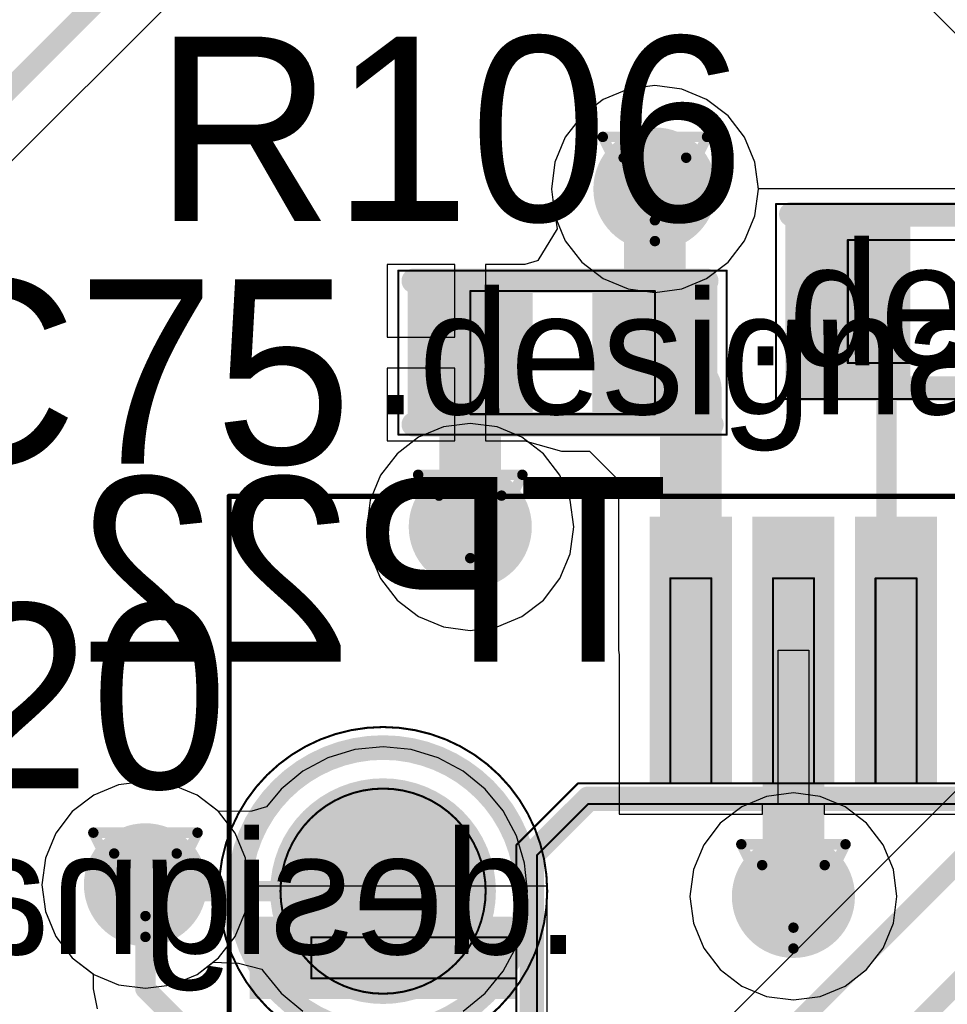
# Model space of a CAD drawing. Header units: millimetres. Extents: x 138 to 555, y 26 to 334.
# Tile 200 of 256: x 232.9 to 237.42, y 169.63 to 174.43. Entities that reach past the tile are written whole.
import ezdxf

# ---------------------------------------------------------------- set-up
doc = ezdxf.new("R2010")
doc.units = ezdxf.units.MM
for name, color, linetype in [('BottomLayer', 5, 'Continuous'), ('BottomOverlay', 54, 'Continuous'), ('BottomPaste', 16, 'Continuous'), ('BottomSolder', 6, 'Continuous'), ('DrillDrawing', 1, 'Continuous'), ('Mechanical20', 56, 'Continuous'), ('Mechanical21', 56, 'Continuous'), ('Mechanical27', 56, 'Continuous'), ('Mechanical30', 56, 'Continuous'), ('MidLayer1', 16, 'Continuous'), ('MidLayer2', 76, 'Continuous'), ('MidLayer3', 90, 'Continuous'), ('MidLayer4', 156, 'Continuous'), ('MultiLayer', 9, 'Continuous'), ('TopLayer', 1, 'Continuous'), ('TopOverlay', 2, 'Continuous'), ('TopPaste', 8, 'Continuous'), ('TopSolder', 216, 'Continuous'), ('ViaHoleLayer', 16, 'Continuous')]:
    doc.layers.add(name, color=color, linetype=linetype)

# ---------------------------------------------------------------- blocks, each defined once
blk = doc.blocks.new('ICC_LQFP48_7X7_P050_508')
at = {"layer": 'Mechanical20', "const_width": 0.0254}
for points in [[(-5, 5), (5, 5)], [(5, 5), (5, -5)]]:
    blk.add_lwpolyline(points, dxfattribs=at)
at = {"layer": 'Mechanical20', "const_width": 0.0127}
blk.add_lwpolyline([(4.9937, 5, 1), (5.0064, 5, 1)], format="xyb", close=True, dxfattribs=at)
blk.add_lwpolyline([(4.9937, 5, 1), (5.0064, 5, 1)], format="xyb", close=True, dxfattribs=at)
at = {"layer": 'Mechanical27', "const_width": 0.01}
for points in [[(2.65, 4.6), (2.85, 4.6)], [(2.65, 4.6), (2.65, 3.6)], [(2.85, 4.6), (2.85, 3.6)], [(-3.3, 3.6), (3.3, 3.6)], [(2.65, 3.6), (2.85, 3.6)], [(3.3, 3.6), (3.6, 3.3)], [(-3.25, 3.5), (3.25, 3.5)], [(3.25, 3.5), (3.5, 3.25)], [(3.6, 3.3), (3.6, -3.3)], [(3.5, 3.25), (3.5, -3.25)], [(3.6, 2.85), (4.6, 2.85)], [(3.6, 2.85), (3.6, 2.65)], [(4.6, 2.85), (4.6, 2.65)], [(3.6, 2.65), (4.6, 2.65)], [(3.6, 2.35), (4.6, 2.35)], [(3.6, 2.35), (3.6, 2.15)], [(4.6, 2.35), (4.6, 2.15)], [(3.6, 2.15), (4.6, 2.15)], [(3.6, 1.85), (4.6, 1.85)], [(3.6, 1.85), (3.6, 1.65)], [(4.6, 1.85), (4.6, 1.65)], [(3.6, 1.65), (4.6, 1.65)]]:
    blk.add_lwpolyline(points, dxfattribs=at)
at = {"layer": 'Mechanical27', "const_width": 0.005}
for points in [[(2.6475, 4.6, 1), (2.6525, 4.6, 1)], [(2.6475, 4.6, 1), (2.6525, 4.6, 1)], [(2.8475, 4.6, 1), (2.8525, 4.6, 1)], [(2.8475, 4.6, 1), (2.8525, 4.6, 1)], [(2.6475, 3.6, 1), (2.6525, 3.6, 1)], [(2.6475, 3.6, 1), (2.6525, 3.6, 1)], [(2.8475, 3.6, 1), (2.8525, 3.6, 1)], [(2.8475, 3.6, 1), (2.8525, 3.6, 1)], [(3.2975, 3.6, 1), (3.3025, 3.6, 1)], [(3.2975, 3.6, 1), (3.3025, 3.6, 1)], [(3.2475, 3.5, 1), (3.2525, 3.5, 1)], [(3.2475, 3.5, 1), (3.2525, 3.5, 1)], [(3.5975, 3.3, 1), (3.6025, 3.3, 1)], [(3.5975, 3.3, 1), (3.6025, 3.3, 1)], [(3.4975, 3.25, 1), (3.5025, 3.25, 1)], [(3.4975, 3.25, 1), (3.5025, 3.25, 1)], [(3.5975, 2.85, 1), (3.6025, 2.85, 1)], [(3.5975, 2.85, 1), (3.6025, 2.85, 1)], [(4.5975, 2.85, 1), (4.6025, 2.85, 1)], [(4.5975, 2.85, 1), (4.6025, 2.85, 1)], [(3.5975, 2.65, 1), (3.6025, 2.65, 1)], [(3.5975, 2.65, 1), (3.6025, 2.65, 1)], [(4.5975, 2.65, 1), (4.6025, 2.65, 1)], [(4.5975, 2.65, 1), (4.6025, 2.65, 1)], [(3.5975, 2.35, 1), (3.6025, 2.35, 1)], [(3.5975, 2.35, 1), (3.6025, 2.35, 1)], [(4.5975, 2.35, 1), (4.6025, 2.35, 1)], [(4.5975, 2.35, 1), (4.6025, 2.35, 1)], [(3.5975, 2.15, 1), (3.6025, 2.15, 1)], [(3.5975, 2.15, 1), (3.6025, 2.15, 1)], [(4.5975, 2.15, 1), (4.6025, 2.15, 1)], [(4.5975, 2.15, 1), (4.6025, 2.15, 1)], [(3.5975, 1.85, 1), (3.6025, 1.85, 1)], [(3.5975, 1.85, 1), (3.6025, 1.85, 1)], [(4.5975, 1.85, 1), (4.6025, 1.85, 1)], [(4.5975, 1.85, 1), (4.6025, 1.85, 1)], [(3.5975, 1.65, 1), (3.6025, 1.65, 1)], [(3.5975, 1.65, 1), (3.6025, 1.65, 1)], [(4.5975, 1.65, 1), (4.6025, 1.65, 1)], [(4.5975, 1.65, 1), (4.6025, 1.65, 1)]]:
    blk.add_lwpolyline(points, format="xyb", close=True, dxfattribs=at)
at = {"layer": 'TopLayer'}
for points in [[(2.9, 3.65), (2.9, 4.85), (2.6, 3.65), (2.6, 4.85)], [(3.65, 2.6), (4.85, 2.6), (3.65, 2.9), (4.85, 2.9)], [(3.65, 2.1), (4.85, 2.1), (3.65, 2.4), (4.85, 2.4)], [(3.65, 1.6), (4.85, 1.6), (3.65, 1.9), (4.85, 1.9)]]:
    blk.add_solid(points, dxfattribs=at)
at = {"layer": 'TopOverlay', "const_width": 0.12}
for points in [[(-2.95, 3.525), (2.85, 3.525)], [(2.85, 3.525), (3.25, 3.525)], [(3.25, 3.525), (3.525, 3.25)], [(3.525, 3.25), (3.525, -2.8)]]:
    blk.add_lwpolyline(points, dxfattribs=at)
at = {"layer": 'TopOverlay', "const_width": 0.06}
for points in [[(2.82, 3.525, 1), (2.88, 3.525, 1)], [(2.82, 3.525, 1), (2.88, 3.525, 1)], [(3.22, 3.525, 1), (3.28, 3.525, 1)], [(3.22, 3.525, 1), (3.28, 3.525, 1)], [(3.495, 3.25, 1), (3.555, 3.25, 1)], [(3.495, 3.25, 1), (3.555, 3.25, 1)]]:
    blk.add_lwpolyline(points, format="xyb", close=True, dxfattribs=at)
at = {"layer": 'TopPaste'}
for points in [[(2.9, 3.65), (2.9, 4.85), (2.6, 3.65), (2.6, 4.85)], [(3.65, 2.6), (4.85, 2.6), (3.65, 2.9), (4.85, 2.9)], [(3.65, 2.1), (4.85, 2.1), (3.65, 2.4), (4.85, 2.4)], [(3.65, 1.6), (4.85, 1.6), (3.65, 1.9), (4.85, 1.9)]]:
    blk.add_solid(points, dxfattribs=at)
at = {"layer": 'TopSolder'}
for points in [[(2.95, 3.6), (2.95, 4.9), (2.55, 3.6), (2.55, 4.9)], [(3.6, 2.55), (4.9, 2.55), (3.6, 2.95), (4.9, 2.95)], [(3.6, 2.05), (4.9, 2.05), (3.6, 2.45), (4.9, 2.45)], [(3.6, 1.55), (4.9, 1.55), (3.6, 1.95), (4.9, 1.95)]]:
    blk.add_solid(points, dxfattribs=at)
blk = doc.blocks.new('TP_SMD_1MM_B_544')
at = {"layer": 'BottomLayer', "const_width": 0.5}
blk.add_lwpolyline([(-0.25, 0, 1), (0.25, 0, 1)], format="xyb", close=True, dxfattribs=at)
at = {"layer": 'BottomOverlay'}
for points, const_width in [([(0.7, 0, 1), (-0.7, 0, 1)], 0.12), ([(-0.73, 0, 1), (-0.67, 0, 1)], 0.06), ([(0.67, 0, 1), (0.73, 0, 1)], 0.06)]:
    blk.add_lwpolyline(points, format="xyb", close=True, dxfattribs=dict(at, const_width=const_width))
at = {"layer": 'BottomPaste', "const_width": 0.5}
blk.add_lwpolyline([(-0.25, 0, 1), (0.25, 0, 1)], format="xyb", close=True, dxfattribs=at)
at = {"layer": 'BottomSolder', "const_width": 0.55}
blk.add_lwpolyline([(-0.275, 0, 1), (0.275, 0, 1)], format="xyb", close=True, dxfattribs=at)
at = {"layer": 'Mechanical21'}
for points, const_width in [([(0.8, 0, 1), (-0.8, 0, 1)], 0.01), ([(-0.8025, 0, 1), (-0.7975, 0, 1)], 0.005), ([(0.7975, 0, 1), (0.8025, 0, 1)], 0.005)]:
    blk.add_lwpolyline(points, format="xyb", close=True, dxfattribs=dict(at, const_width=const_width))
at = {"layer": 'Mechanical30'}
for points, const_width in [([(0.5, 0, 1), (-0.5, 0, 1)], 0.01), ([(-0.5025, 0, 1), (-0.4975, 0, 1)], 0.005), ([(0.4975, 0, 1), (0.5025, 0, 1)], 0.005)]:
    blk.add_lwpolyline(points, format="xyb", close=True, dxfattribs=dict(at, const_width=const_width))
blk = doc.blocks.new('R0402_696')
at = {"layer": 'Mechanical20', "const_width": 0.01}
for points in [[(-0.8, 0.475), (-0.8, -0.475)], [(0.8, 0.475), (-0.8, 0.475)], [(0.8, 0.475), (0.8, -0.475)], [(0.8, -0.475), (-0.8, -0.475)]]:
    blk.add_lwpolyline(points, dxfattribs=at)
at = {"layer": 'Mechanical20', "const_width": 0.005}
for points in [[(-0.8025, 0.475, 1), (-0.7975, 0.475, 1)], [(-0.8025, 0.475, 1), (-0.7975, 0.475, 1)], [(0.7975, 0.475, 1), (0.8025, 0.475, 1)], [(0.7975, 0.475, 1), (0.8025, 0.475, 1)], [(-0.8025, -0.475, 1), (-0.7975, -0.475, 1)], [(-0.8025, -0.475, 1), (-0.7975, -0.475, 1)], [(0.7975, -0.475, 1), (0.8025, -0.475, 1)], [(0.7975, -0.475, 1), (0.8025, -0.475, 1)]]:
    blk.add_lwpolyline(points, format="xyb", close=True, dxfattribs=at)
at = {"layer": 'Mechanical27', "const_width": 0.01}
for points in [[(-0.45, 0.3), (-0.45, -0.3)], [(0.45, 0.3), (-0.45, 0.3)], [(0.45, 0.3), (0.45, -0.3)], [(0.45, -0.3), (-0.45, -0.3)]]:
    blk.add_lwpolyline(points, dxfattribs=at)
at = {"layer": 'Mechanical27', "const_width": 0.005}
for points in [[(-0.4525, 0.3, 1), (-0.4475, 0.3, 1)], [(-0.4525, 0.3, 1), (-0.4475, 0.3, 1)], [(0.4475, 0.3, 1), (0.4525, 0.3, 1)], [(0.4475, 0.3, 1), (0.4525, 0.3, 1)], [(-0.4525, -0.3, 1), (-0.4475, -0.3, 1)], [(-0.4525, -0.3, 1), (-0.4475, -0.3, 1)], [(0.4475, -0.3, 1), (0.4525, -0.3, 1)], [(0.4475, -0.3, 1), (0.4525, -0.3, 1)]]:
    blk.add_lwpolyline(points, format="xyb", close=True, dxfattribs=at)
at = {"layer": 'TopLayer'}
for points in [[(-0.195, -0.35), (-0.195, 0.35), (-0.705, -0.35), (-0.705, 0.35)], [(0.705, -0.35), (0.705, 0.35), (0.195, -0.35), (0.195, 0.35)]]:
    blk.add_solid(points, dxfattribs=at)
at = {"layer": 'TopOverlay', "const_width": 0.12}
for points in [[(0.7, 0.425), (-0.725, 0.425)], [(0.725, -0.425), (-0.725, -0.425)]]:
    blk.add_lwpolyline(points, dxfattribs=at)
at = {"layer": 'TopOverlay', "const_width": 0.06}
for points in [[(-0.755, 0.425, 1), (-0.695, 0.425, 1)], [(0.67, 0.425, 1), (0.73, 0.425, 1)], [(-0.755, -0.425, 1), (-0.695, -0.425, 1)], [(0.695, -0.425, 1), (0.755, -0.425, 1)]]:
    blk.add_lwpolyline(points, format="xyb", close=True, dxfattribs=at)
at = {"layer": 'TopPaste'}
for points in [[(-0.195, -0.35), (-0.195, 0.35), (-0.705, -0.35), (-0.705, 0.35)], [(0.705, -0.35), (0.705, 0.35), (0.195, -0.35), (0.195, 0.35)]]:
    blk.add_solid(points, dxfattribs=at)
at = {"layer": 'TopSolder'}
for points in [[(-0.145, -0.4), (-0.145, 0.4), (-0.755, -0.4), (-0.755, 0.4)], [(0.755, -0.4), (0.755, 0.4), (0.145, -0.4), (0.145, 0.4)]]:
    blk.add_solid(points, dxfattribs=at)
blk = doc.blocks.new('C0402_860')
at = {"layer": 'Mechanical20', "const_width": 0.01}
for points in [[(-0.8, 0.4), (0.8, 0.4)], [(-0.8, -0.4), (-0.8, 0.4)], [(0.8, -0.4), (0.8, 0.4)], [(-0.8, -0.4), (0.8, -0.4)]]:
    blk.add_lwpolyline(points, dxfattribs=at)
at = {"layer": 'Mechanical20', "const_width": 0.005}
for points in [[(-0.8025, 0.4, 1), (-0.7975, 0.4, 1)], [(-0.8025, 0.4, 1), (-0.7975, 0.4, 1)], [(0.7975, 0.4, 1), (0.8025, 0.4, 1)], [(0.7975, 0.4, 1), (0.8025, 0.4, 1)], [(-0.8025, -0.4, 1), (-0.7975, -0.4, 1)], [(-0.8025, -0.4, 1), (-0.7975, -0.4, 1)], [(0.7975, -0.4, 1), (0.8025, -0.4, 1)], [(0.7975, -0.4, 1), (0.8025, -0.4, 1)]]:
    blk.add_lwpolyline(points, format="xyb", close=True, dxfattribs=at)
at = {"layer": 'Mechanical27', "const_width": 0.01}
for points in [[(-0.45, 0.3), (0.45, 0.3)], [(-0.45, -0.3), (-0.45, 0.3)], [(0.45, -0.3), (0.45, 0.3)], [(-0.45, -0.3), (0.45, -0.3)]]:
    blk.add_lwpolyline(points, dxfattribs=at)
at = {"layer": 'Mechanical27', "const_width": 0.005}
for points in [[(-0.4525, 0.3, 1), (-0.4475, 0.3, 1)], [(-0.4525, 0.3, 1), (-0.4475, 0.3, 1)], [(0.4475, 0.3, 1), (0.4525, 0.3, 1)], [(0.4475, 0.3, 1), (0.4525, 0.3, 1)], [(-0.4525, -0.3, 1), (-0.4475, -0.3, 1)], [(-0.4525, -0.3, 1), (-0.4475, -0.3, 1)], [(0.4475, -0.3, 1), (0.4525, -0.3, 1)], [(0.4475, -0.3, 1), (0.4525, -0.3, 1)]]:
    blk.add_lwpolyline(points, format="xyb", close=True, dxfattribs=at)
at = {"layer": 'TopLayer'}
for points in [[(-0.195, -0.28), (-0.195, 0.28), (-0.705, -0.28), (-0.705, 0.28)], [(0.705, -0.28), (0.705, 0.28), (0.195, -0.28), (0.195, 0.28)]]:
    blk.add_solid(points, dxfattribs=at)
at = {"layer": 'TopOverlay', "const_width": 0.12}
for points in [[(-0.725, 0.35), (0.7, 0.35)], [(-0.725, -0.35), (0.725, -0.35)]]:
    blk.add_lwpolyline(points, dxfattribs=at)
at = {"layer": 'TopOverlay', "const_width": 0.06}
for points in [[(-0.755, 0.35, 1), (-0.695, 0.35, 1)], [(0.67, 0.35, 1), (0.73, 0.35, 1)], [(-0.755, -0.35, 1), (-0.695, -0.35, 1)], [(0.695, -0.35, 1), (0.755, -0.35, 1)]]:
    blk.add_lwpolyline(points, format="xyb", close=True, dxfattribs=at)
at = {"layer": 'TopPaste'}
for points in [[(-0.195, -0.28), (-0.195, 0.28), (-0.705, -0.28), (-0.705, 0.28)], [(0.705, -0.28), (0.705, 0.28), (0.195, -0.28), (0.195, 0.28)]]:
    blk.add_solid(points, dxfattribs=at)
at = {"layer": 'TopSolder'}
for points in [[(-0.145, -0.33), (-0.145, 0.33), (-0.755, -0.33), (-0.755, 0.33)], [(0.755, -0.33), (0.755, 0.33), (0.145, -0.33), (0.145, 0.33)]]:
    blk.add_solid(points, dxfattribs=at)

msp = doc.modelspace()

# ---------------------------------------------------------------- linework, layer by layer
at = {"layer": 'BottomLayer'}
for p, q in [((232.5323, 173.4135), (235.1286, 176.0099)), ((242.259, 175.4694), (235.6331, 168.8435)), ((235.8649, 174.0923), (235.7433, 174.0419)), ((235.9954, 174.1095), (235.8649, 174.0923)), ((236.126, 174.0923), (235.9954, 174.1095)), ((236.2476, 174.0419), (236.126, 174.0923)), ((235.7433, 174.0419), (235.6388, 173.9617)), ((236.352, 173.9617), (236.2476, 174.0419)), ((235.6388, 173.9617), (235.5587, 173.8573)), ((236.4322, 173.8573), (236.352, 173.9617)), ((235.5587, 173.8573), (235.5083, 173.7357)), ((236.4826, 173.7357), (236.4322, 173.8573)), ((235.5083, 173.7357), (235.4911, 173.6051)), ((236.4997, 173.6051), (236.4826, 173.7357)), ((235.4911, 173.6051), (235.5083, 173.4746)), ((236.4826, 173.4746), (236.4997, 173.6051)), ((235.5083, 173.4746), (235.5587, 173.353)), ((236.4322, 173.353), (236.4826, 173.4746)), ((235.5587, 173.353), (235.6388, 173.2485)), ((236.352, 173.2485), (236.4322, 173.353)), ((235.6388, 173.2485), (235.7433, 173.1684)), ((236.2476, 173.1684), (236.352, 173.2485)), ((235.7433, 173.1684), (235.8649, 173.118)), ((236.126, 173.118), (236.2476, 173.1684)), ((235.8649, 173.118), (235.9954, 173.1008)), ((235.9954, 173.1008), (236.126, 173.118)), ((234.5332, 170.8723), (234.4013, 170.8322)), ((234.6705, 170.8858), (234.5332, 170.8723)), ((234.8077, 170.8723), (234.6705, 170.8858)), ((234.9396, 170.8322), (234.8077, 170.8723)), ((234.4013, 170.8322), (234.2797, 170.7672)), ((235.0612, 170.7672), (234.9396, 170.8322)), ((234.2797, 170.7672), (234.1731, 170.6798)), ((235.1678, 170.6798), (235.0612, 170.7672)), ((233.3819, 170.7005), (233.2603, 170.6501)), ((233.5124, 170.7177), (233.3819, 170.7005)), ((233.643, 170.7005), (233.5124, 170.7177)), ((233.7646, 170.6501), (233.643, 170.7005)), ((234.1731, 170.6798), (234.1027, 170.594)), ((235.2553, 170.5732), (235.1678, 170.6798)), ((233.2603, 170.6501), (233.1558, 170.57)), ((233.8606, 170.5764), (233.7646, 170.6501)), ((234.1027, 170.594), (234.0309, 170.5724)), ((233.1558, 170.57), (233.0757, 170.4655)), ((233.8725, 170.57), (233.8606, 170.5764)), ((234.0309, 170.5724), (233.8725, 170.57)), ((235.3203, 170.4516), (235.2553, 170.5732)), ((233.0757, 170.4655), (233.0253, 170.3439)), ((235.3603, 170.3196), (235.3203, 170.4516)), ((233.0253, 170.3439), (233.0081, 170.2134)), ((235.3738, 170.1824), (235.3603, 170.3196)), ((233.0081, 170.2134), (233.0253, 170.0828)), ((235.3603, 170.0452), (235.3738, 170.1824)), ((233.0253, 170.0828), (233.0757, 169.9612)), ((235.3203, 169.9132), (235.3603, 170.0452)), ((233.0757, 169.9612), (233.1558, 169.8568)), ((235.2553, 169.7916), (235.3203, 169.9132)), ((233.1558, 169.8568), (233.2603, 169.7766)), ((233.7646, 169.7766), (233.8425, 169.8364)), ((233.8425, 169.8364), (233.9658, 169.8319)), ((233.9658, 169.8319), (234.0797, 169.8027)), ((233.2603, 169.7766), (233.3819, 169.7262)), ((233.643, 169.7262), (233.7646, 169.7766)), ((234.0797, 169.8027), (234.0856, 169.7916)), ((234.0856, 169.7916), (234.1731, 169.685)), ((235.1678, 169.685), (235.2553, 169.7916)), ((233.3819, 169.7262), (233.5124, 169.709)), ((233.5124, 169.709), (233.643, 169.7262)), ((234.1731, 169.685), (234.2797, 169.5975)), ((235.0612, 169.5975), (235.1678, 169.685))]:
    msp.add_line(p, q, dxfattribs=at)
at = {"layer": 'BottomLayer', "const_width": 0.1}
for points in [[(232.352, 173.5938), (235.023, 176.2648)], [(235.8133, 168.6632), (242.4393, 175.2892)], [(236.7513, 169.0164), (242.623, 174.8882)], [(233.5124, 170.2134), (233.5434, 170.1824)], [(233.5434, 170.1824), (234.6705, 170.1824)]]:
    msp.add_lwpolyline(points, dxfattribs=at)
at = {"layer": 'BottomLayer'}
for points, const_width in [([(235.8454, 173.6051, 1), (236.1454, 173.6051, 1)], 0.3), ([(234.9455, 171.958, 1), (235.2455, 171.958, 1)], 0.3), ([(233.3624, 170.2134, 1), (233.6624, 170.2134, 1)], 0.3), ([(236.5205, 170.1568, 1), (236.8205, 170.1568, 1)], 0.3), ([(233.4874, 170.2134, 1), (233.5374, 170.2134, 1)], 0.05), ([(233.5184, 170.1824, 1), (233.5684, 170.1824, 1)], 0.05), ([(233.5184, 170.1824, 1), (233.5684, 170.1824, 1)], 0.05), ([(234.6455, 170.1824, 1), (234.6955, 170.1824, 1)], 0.05)]:
    msp.add_lwpolyline(points, format="xyb", close=True, dxfattribs=dict(at, const_width=const_width))
at = {"layer": 'DrillDrawing', "const_width": 0.0508}
for points in [[(235.7414, 173.8591), (236.2494, 173.8591)], [(235.7414, 173.8591), (235.9954, 173.3511)], [(235.9954, 173.3511), (236.2494, 173.8591)], [(235.843, 173.7575), (236.1478, 173.7575)], [(235.843, 173.7575), (235.9954, 173.4527)], [(235.9954, 173.4527), (236.1478, 173.7575)], [(234.8415, 172.212), (235.3495, 172.212)], [(234.8415, 172.212), (235.0955, 171.704)], [(235.0955, 171.704), (235.3495, 172.212)], [(234.9431, 172.1104), (235.2479, 172.1104)], [(234.9431, 172.1104), (235.0955, 171.8056)], [(235.0955, 171.8056), (235.2479, 172.1104)], [(233.2584, 170.4674), (233.7664, 170.4674)], [(233.2584, 170.4674), (233.5124, 169.9594)], [(233.5124, 169.9594), (233.7664, 170.4674)], [(233.36, 170.3658), (233.6648, 170.3658)], [(233.36, 170.3658), (233.5124, 170.061)], [(233.5124, 170.061), (233.6648, 170.3658)], [(236.4165, 170.4108), (236.9245, 170.4108)], [(236.4165, 170.4108), (236.6705, 169.9028)], [(236.6705, 169.9028), (236.9245, 170.4108)], [(236.5181, 170.3092), (236.8229, 170.3092)], [(236.5181, 170.3092), (236.6705, 170.0044)], [(236.6705, 170.0044), (236.8229, 170.3092)]]:
    msp.add_lwpolyline(points, dxfattribs=at)
at = {"layer": 'DrillDrawing', "const_width": 0.0254}
for points in [[(235.7287, 173.8591, 1), (235.7541, 173.8591, 1)], [(235.7287, 173.8591, 1), (235.7541, 173.8591, 1)], [(236.2367, 173.8591, 1), (236.2621, 173.8591, 1)], [(236.2367, 173.8591, 1), (236.2621, 173.8591, 1)], [(235.8303, 173.7575, 1), (235.8557, 173.7575, 1)], [(235.8303, 173.7575, 1), (235.8557, 173.7575, 1)], [(236.1351, 173.7575, 1), (236.1605, 173.7575, 1)], [(236.1351, 173.7575, 1), (236.1605, 173.7575, 1)], [(235.9827, 173.4527, 1), (236.0081, 173.4527, 1)], [(235.9827, 173.4527, 1), (236.0081, 173.4527, 1)], [(235.9827, 173.3511, 1), (236.0081, 173.3511, 1)], [(235.9827, 173.3511, 1), (236.0081, 173.3511, 1)], [(234.8288, 172.212, 1), (234.8542, 172.212, 1)], [(234.8288, 172.212, 1), (234.8542, 172.212, 1)], [(235.3368, 172.212, 1), (235.3622, 172.212, 1)], [(235.3368, 172.212, 1), (235.3622, 172.212, 1)], [(234.9304, 172.1104, 1), (234.9558, 172.1104, 1)], [(234.9304, 172.1104, 1), (234.9558, 172.1104, 1)], [(235.2352, 172.1104, 1), (235.2606, 172.1104, 1)], [(235.2352, 172.1104, 1), (235.2606, 172.1104, 1)], [(235.0828, 171.8056, 1), (235.1082, 171.8056, 1)], [(235.0828, 171.8056, 1), (235.1082, 171.8056, 1)], [(235.0828, 171.704, 1), (235.1082, 171.704, 1)], [(235.0828, 171.704, 1), (235.1082, 171.704, 1)], [(233.2457, 170.4674, 1), (233.2711, 170.4674, 1)], [(233.2457, 170.4674, 1), (233.2711, 170.4674, 1)], [(233.7537, 170.4674, 1), (233.7791, 170.4674, 1)], [(233.7537, 170.4674, 1), (233.7791, 170.4674, 1)], [(233.3473, 170.3658, 1), (233.3727, 170.3658, 1)], [(233.3473, 170.3658, 1), (233.3727, 170.3658, 1)], [(233.6521, 170.3658, 1), (233.6775, 170.3658, 1)], [(233.6521, 170.3658, 1), (233.6775, 170.3658, 1)], [(236.4038, 170.4108, 1), (236.4292, 170.4108, 1)], [(236.4038, 170.4108, 1), (236.4292, 170.4108, 1)], [(236.9118, 170.4108, 1), (236.9372, 170.4108, 1)], [(236.9118, 170.4108, 1), (236.9372, 170.4108, 1)], [(236.5054, 170.3092, 1), (236.5308, 170.3092, 1)], [(236.5054, 170.3092, 1), (236.5308, 170.3092, 1)], [(236.8102, 170.3092, 1), (236.8356, 170.3092, 1)], [(236.8102, 170.3092, 1), (236.8356, 170.3092, 1)], [(233.4997, 170.061, 1), (233.5251, 170.061, 1)], [(233.4997, 170.061, 1), (233.5251, 170.061, 1)], [(236.6578, 170.0044, 1), (236.6832, 170.0044, 1)], [(236.6578, 170.0044, 1), (236.6832, 170.0044, 1)], [(233.4997, 169.9594, 1), (233.5251, 169.9594, 1)], [(233.4997, 169.9594, 1), (233.5251, 169.9594, 1)], [(236.6578, 169.9028, 1), (236.6832, 169.9028, 1)], [(236.6578, 169.9028, 1), (236.6832, 169.9028, 1)]]:
    msp.add_lwpolyline(points, format="xyb", close=True, dxfattribs=at)
at = {"layer": 'MidLayer1'}
for p, q in [((222.3682, 189.4559), (240.9774, 170.8467)), ((235.8649, 174.0923), (235.7433, 174.0419)), ((235.9954, 174.1095), (235.8649, 174.0923)), ((236.126, 174.0923), (235.9954, 174.1095)), ((236.2476, 174.0419), (236.126, 174.0923)), ((235.7433, 174.0419), (235.6388, 173.9617)), ((236.352, 173.9617), (236.2476, 174.0419)), ((235.6388, 173.9617), (235.5587, 173.8573)), ((236.4322, 173.8573), (236.352, 173.9617)), ((235.5587, 173.8573), (235.5083, 173.7357)), ((236.4826, 173.7357), (236.4322, 173.8573)), ((235.5083, 173.7357), (235.4911, 173.6051)), ((236.4997, 173.6051), (236.4826, 173.7357)), ((235.4911, 173.6051), (235.5083, 173.4746)), ((236.4826, 173.4746), (236.4997, 173.6051)), ((235.5083, 173.4746), (235.5587, 173.353)), ((236.4322, 173.353), (236.4826, 173.4746)), ((235.5587, 173.353), (235.6388, 173.2485)), ((236.352, 173.2485), (236.4322, 173.353)), ((235.6388, 173.2485), (235.7433, 173.1684)), ((236.2476, 173.1684), (236.352, 173.2485)), ((235.7433, 173.1684), (235.8649, 173.118)), ((236.126, 173.118), (236.2476, 173.1684)), ((235.8649, 173.118), (235.9954, 173.1008)), ((235.9954, 173.1008), (236.126, 173.118)), ((235.0955, 172.4624), (234.9649, 172.4452)), ((235.226, 172.4452), (235.0955, 172.4624)), ((234.9649, 172.4452), (234.8433, 172.3948)), ((235.3476, 172.3948), (235.226, 172.4452)), ((234.8433, 172.3948), (234.7389, 172.3147)), ((235.4521, 172.3147), (235.3476, 172.3948)), ((234.7389, 172.3147), (234.6587, 172.2102)), ((235.5322, 172.2102), (235.4521, 172.3147)), ((234.6587, 172.2102), (234.6083, 172.0886)), ((235.5826, 172.0886), (235.5322, 172.2102)), ((234.6083, 172.0886), (234.5911, 171.958)), ((235.5998, 171.958), (235.5826, 172.0886)), ((234.5911, 171.958), (234.6083, 171.8275)), ((235.5826, 171.8275), (235.5998, 171.958)), ((234.6083, 171.8275), (234.6587, 171.7059)), ((235.5322, 171.7059), (235.5826, 171.8275)), ((234.6587, 171.7059), (234.7389, 171.6014)), ((235.4521, 171.6014), (235.5322, 171.7059)), ((234.7389, 171.6014), (234.8433, 171.5213)), ((235.3476, 171.5213), (235.4521, 171.6014)), ((234.8433, 171.5213), (234.9649, 171.4709)), ((235.226, 171.4709), (235.3476, 171.5213)), ((234.9649, 171.4709), (235.0955, 171.4537)), ((235.0955, 171.4537), (235.226, 171.4709)), ((233.3819, 170.7005), (233.2603, 170.6501)), ((233.5124, 170.7177), (233.3819, 170.7005)), ((233.643, 170.7005), (233.5124, 170.7177)), ((233.7646, 170.6501), (233.643, 170.7005)), ((233.2603, 170.6501), (233.1558, 170.57)), ((233.869, 170.57), (233.7646, 170.6501)), ((236.5399, 170.6439), (236.4183, 170.5935)), ((236.6705, 170.6611), (236.5399, 170.6439)), ((236.801, 170.6439), (236.6705, 170.6611)), ((236.9226, 170.5935), (236.801, 170.6439)), ((236.4183, 170.5935), (236.3139, 170.5134)), ((237.0271, 170.5134), (236.9226, 170.5935)), ((233.1558, 170.57), (233.0757, 170.4655)), ((233.9492, 170.4655), (233.869, 170.57)), ((236.3139, 170.5134), (236.2337, 170.4089)), ((237.1072, 170.4089), (237.0271, 170.5134)), ((233.0757, 170.4655), (233.0253, 170.3439)), ((233.9996, 170.3439), (233.9492, 170.4655)), ((236.2337, 170.4089), (236.1833, 170.2873)), ((237.1576, 170.2873), (237.1072, 170.4089)), ((233.0253, 170.3439), (233.0081, 170.2134)), ((234.0168, 170.2134), (233.9996, 170.3439)), ((236.1833, 170.2873), (236.1661, 170.1568)), ((237.1748, 170.1568), (237.1576, 170.2873)), ((233.0081, 170.2134), (233.0253, 170.0828)), ((233.9996, 170.0828), (234.0168, 170.2134)), ((236.1661, 170.1568), (236.1833, 170.0262)), ((237.1576, 170.0262), (237.1748, 170.1568)), ((233.0253, 170.0828), (233.0757, 169.9612)), ((233.9492, 169.9612), (233.9996, 170.0828)), ((236.1833, 170.0262), (236.2337, 169.9046)), ((237.1072, 169.9046), (237.1576, 170.0262)), ((233.0757, 169.9612), (233.1558, 169.8568)), ((233.869, 169.8568), (233.9492, 169.9612)), ((236.2337, 169.9046), (236.3139, 169.8002)), ((237.0271, 169.8002), (237.1072, 169.9046)), ((233.1558, 169.8568), (233.2603, 169.7766)), ((233.7646, 169.7766), (233.869, 169.8568)), ((233.2603, 169.7766), (233.3819, 169.7262)), ((233.643, 169.7262), (233.7646, 169.7766)), ((236.3139, 169.8002), (236.4183, 169.72)), ((236.9226, 169.72), (237.0271, 169.8002)), ((233.3819, 169.7262), (233.5124, 169.709)), ((233.5124, 169.709), (233.643, 169.7262)), ((236.4183, 169.72), (236.5399, 169.6696)), ((236.801, 169.6696), (236.9226, 169.72)), ((236.5399, 169.6696), (236.6705, 169.6525)), ((236.6705, 169.6525), (236.801, 169.6696))]:
    msp.add_line(p, q, dxfattribs=at)
at = {"layer": 'MidLayer1', "const_width": 0.3}
for points in [[(235.8454, 173.6051, 1), (236.1454, 173.6051, 1)], [(234.9455, 171.958, 1), (235.2455, 171.958, 1)], [(233.3624, 170.2134, 1), (233.6624, 170.2134, 1)], [(236.5205, 170.1568, 1), (236.8205, 170.1568, 1)]]:
    msp.add_lwpolyline(points, format="xyb", close=True, dxfattribs=at)
at = {"layer": 'MidLayer2'}
for p, q in [((235.8649, 174.0923), (235.7433, 174.0419)), ((235.9954, 174.1095), (235.8649, 174.0923)), ((236.126, 174.0923), (235.9954, 174.1095)), ((236.2476, 174.0419), (236.126, 174.0923)), ((235.7433, 174.0419), (235.6388, 173.9617)), ((236.352, 173.9617), (236.2476, 174.0419)), ((235.6388, 173.9617), (235.5587, 173.8573)), ((236.4322, 173.8573), (236.352, 173.9617)), ((235.5587, 173.8573), (235.5083, 173.7357)), ((236.4826, 173.7357), (236.4322, 173.8573)), ((235.5083, 173.7357), (235.4911, 173.6051)), ((236.4997, 173.6051), (236.4826, 173.7357)), ((235.4911, 173.6051), (235.5083, 173.4746)), ((236.4826, 173.4746), (236.4997, 173.6051)), ((235.5083, 173.4746), (235.5587, 173.353)), ((236.4322, 173.353), (236.4826, 173.4746)), ((235.5587, 173.353), (235.6388, 173.2485)), ((236.352, 173.2485), (236.4322, 173.353)), ((235.6388, 173.2485), (235.7433, 173.1684)), ((236.2476, 173.1684), (236.352, 173.2485)), ((235.7433, 173.1684), (235.8649, 173.118)), ((236.126, 173.118), (236.2476, 173.1684)), ((235.8649, 173.118), (235.9954, 173.1008)), ((235.9954, 173.1008), (236.126, 173.118)), ((233.3819, 170.7005), (233.2603, 170.6501)), ((233.5124, 170.7177), (233.3819, 170.7005)), ((233.643, 170.7005), (233.5124, 170.7177)), ((233.7646, 170.6501), (233.643, 170.7005)), ((233.2603, 170.6501), (233.1558, 170.57)), ((233.869, 170.57), (233.7646, 170.6501)), ((233.1558, 170.57), (233.0757, 170.4655)), ((233.9492, 170.4655), (233.869, 170.57)), ((233.0757, 170.4655), (233.0253, 170.3439)), ((233.9996, 170.3439), (233.9492, 170.4655)), ((233.0253, 170.3439), (233.0081, 170.2134)), ((234.0168, 170.2134), (233.9996, 170.3439)), ((233.0081, 170.2134), (233.0253, 170.0828)), ((233.9996, 170.0828), (234.0168, 170.2134)), ((233.0253, 170.0828), (233.0757, 169.9612)), ((233.9492, 169.9612), (233.9996, 170.0828)), ((233.0757, 169.9612), (233.1558, 169.8568)), ((233.869, 169.8568), (233.9492, 169.9612)), ((233.1558, 169.8568), (233.2603, 169.7766)), ((233.7646, 169.7766), (233.869, 169.8568)), ((233.2603, 169.7766), (233.3819, 169.7262)), ((233.643, 169.7262), (233.7646, 169.7766)), ((233.3819, 169.7262), (233.5124, 169.709)), ((233.5124, 169.709), (233.643, 169.7262))]:
    msp.add_line(p, q, dxfattribs=at)
at = {"layer": 'MidLayer2', "const_width": 0.3}
for points in [[(235.8454, 173.6051, 1), (236.1454, 173.6051, 1)], [(234.9455, 171.958, 1), (235.2455, 171.958, 1)], [(233.3624, 170.2134, 1), (233.6624, 170.2134, 1)], [(236.5205, 170.1568, 1), (236.8205, 170.1568, 1)]]:
    msp.add_lwpolyline(points, format="xyb", close=True, dxfattribs=at)
at = {"layer": 'MidLayer3'}
for p, q in [((235.8649, 174.0923), (235.7433, 174.0419)), ((235.9954, 174.1095), (235.8649, 174.0923)), ((236.126, 174.0923), (235.9954, 174.1095)), ((236.2476, 174.0419), (236.126, 174.0923)), ((235.7433, 174.0419), (235.6388, 173.9617)), ((236.352, 173.9617), (236.2476, 174.0419)), ((235.6388, 173.9617), (235.5587, 173.8573)), ((236.4322, 173.8573), (236.352, 173.9617)), ((235.5587, 173.8573), (235.5083, 173.7357)), ((236.4826, 173.7357), (236.4322, 173.8573)), ((235.5083, 173.7357), (235.4911, 173.6051)), ((236.4997, 173.6051), (236.4826, 173.7357)), ((235.4911, 173.6051), (235.5083, 173.4746)), ((236.4826, 173.4746), (236.4997, 173.6051)), ((235.5083, 173.4746), (235.5587, 173.353)), ((236.4322, 173.353), (236.4826, 173.4746)), ((235.5587, 173.353), (235.6388, 173.2485)), ((236.352, 173.2485), (236.4322, 173.353)), ((235.6388, 173.2485), (235.7433, 173.1684)), ((236.2476, 173.1684), (236.352, 173.2485)), ((235.7433, 173.1684), (235.8649, 173.118)), ((236.126, 173.118), (236.2476, 173.1684)), ((235.8649, 173.118), (235.9954, 173.1008)), ((235.9954, 173.1008), (236.126, 173.118)), ((233.3819, 170.7005), (233.2603, 170.6501)), ((233.5124, 170.7177), (233.3819, 170.7005)), ((233.643, 170.7005), (233.5124, 170.7177)), ((233.7646, 170.6501), (233.643, 170.7005)), ((233.2603, 170.6501), (233.1558, 170.57)), ((233.869, 170.57), (233.7646, 170.6501)), ((233.1558, 170.57), (233.0757, 170.4655)), ((233.9492, 170.4655), (233.869, 170.57)), ((233.0757, 170.4655), (233.0253, 170.3439)), ((233.9996, 170.3439), (233.9492, 170.4655)), ((233.0253, 170.3439), (233.0081, 170.2134)), ((234.0168, 170.2134), (233.9996, 170.3439)), ((233.0081, 170.2134), (233.0253, 170.0828)), ((233.9996, 170.0828), (234.0168, 170.2134)), ((233.0253, 170.0828), (233.0757, 169.9612)), ((233.9492, 169.9612), (233.9996, 170.0828)), ((233.0757, 169.9612), (233.1558, 169.8568)), ((233.869, 169.8568), (233.9492, 169.9612)), ((233.1558, 169.8568), (233.2603, 169.7766)), ((233.7646, 169.7766), (233.869, 169.8568)), ((233.2603, 169.7766), (233.3819, 169.7262)), ((233.643, 169.7262), (233.7646, 169.7766)), ((233.3819, 169.7262), (233.5124, 169.709)), ((233.5124, 169.709), (233.643, 169.7262))]:
    msp.add_line(p, q, dxfattribs=at)
at = {"layer": 'MidLayer3', "const_width": 0.3}
for points in [[(235.8454, 173.6051, 1), (236.1454, 173.6051, 1)], [(234.9455, 171.958, 1), (235.2455, 171.958, 1)], [(233.3624, 170.2134, 1), (233.6624, 170.2134, 1)], [(236.5205, 170.1568, 1), (236.8205, 170.1568, 1)]]:
    msp.add_lwpolyline(points, format="xyb", close=True, dxfattribs=at)
at = {"layer": 'MidLayer4'}
for p, q in [((235.0955, 172.4624), (234.9649, 172.4452)), ((235.226, 172.4452), (235.0955, 172.4624)), ((234.9649, 172.4452), (234.8433, 172.3948)), ((235.3476, 172.3948), (235.226, 172.4452)), ((234.8433, 172.3948), (234.7389, 172.3147)), ((235.4521, 172.3147), (235.3476, 172.3948)), ((234.7389, 172.3147), (234.6587, 172.2102)), ((235.5322, 172.2102), (235.4521, 172.3147)), ((234.6587, 172.2102), (234.6083, 172.0886)), ((235.5826, 172.0886), (235.5322, 172.2102)), ((234.6083, 172.0886), (234.5911, 171.958)), ((235.5998, 171.958), (235.5826, 172.0886)), ((234.5911, 171.958), (234.6083, 171.8275)), ((235.5826, 171.8275), (235.5998, 171.958)), ((234.6083, 171.8275), (234.6587, 171.7059)), ((235.5322, 171.7059), (235.5826, 171.8275)), ((234.6587, 171.7059), (234.7389, 171.6014)), ((235.4521, 171.6014), (235.5322, 171.7059)), ((234.7389, 171.6014), (234.8433, 171.5213)), ((235.3476, 171.5213), (235.4521, 171.6014)), ((234.8433, 171.5213), (234.9649, 171.4709)), ((235.226, 171.4709), (235.3476, 171.5213)), ((234.9649, 171.4709), (235.0955, 171.4537)), ((235.0955, 171.4537), (235.226, 171.4709)), ((233.3819, 170.7005), (233.2603, 170.6501)), ((233.5124, 170.7177), (233.3819, 170.7005)), ((233.643, 170.7005), (233.5124, 170.7177)), ((233.7646, 170.6501), (233.643, 170.7005)), ((233.2603, 170.6501), (233.1558, 170.57)), ((233.869, 170.57), (233.7646, 170.6501)), ((236.5399, 170.6439), (236.4183, 170.5935)), ((236.6705, 170.6611), (236.5399, 170.6439)), ((236.801, 170.6439), (236.6705, 170.6611)), ((236.9226, 170.5935), (236.801, 170.6439)), ((236.4183, 170.5935), (236.3139, 170.5134)), ((237.0271, 170.5134), (236.9226, 170.5935)), ((233.1558, 170.57), (233.0757, 170.4655)), ((233.9492, 170.4655), (233.869, 170.57)), ((236.3139, 170.5134), (236.2337, 170.4089)), ((237.1072, 170.4089), (237.0271, 170.5134)), ((233.0757, 170.4655), (233.0253, 170.3439)), ((233.9996, 170.3439), (233.9492, 170.4655)), ((236.2337, 170.4089), (236.1833, 170.2873)), ((237.1576, 170.2873), (237.1072, 170.4089)), ((233.0253, 170.3439), (233.0081, 170.2134)), ((234.0168, 170.2134), (233.9996, 170.3439)), ((236.1833, 170.2873), (236.1661, 170.1568)), ((237.1748, 170.1568), (237.1576, 170.2873)), ((233.0081, 170.2134), (233.0253, 170.0828)), ((233.9996, 170.0828), (234.0168, 170.2134)), ((236.1661, 170.1568), (236.1833, 170.0262)), ((237.1576, 170.0262), (237.1748, 170.1568)), ((233.0253, 170.0828), (233.0757, 169.9612)), ((233.9492, 169.9612), (233.9996, 170.0828)), ((236.1833, 170.0262), (236.2337, 169.9046)), ((237.1072, 169.9046), (237.1576, 170.0262)), ((233.0757, 169.9612), (233.1558, 169.8568)), ((233.869, 169.8568), (233.9492, 169.9612)), ((236.2337, 169.9046), (236.3139, 169.8002)), ((237.0271, 169.8002), (237.1072, 169.9046)), ((233.1558, 169.8568), (233.2603, 169.7766)), ((233.7646, 169.7766), (233.869, 169.8568)), ((233.2603, 169.7766), (233.3819, 169.7262)), ((233.643, 169.7262), (233.7646, 169.7766)), ((236.3139, 169.8002), (236.4183, 169.72)), ((236.9226, 169.72), (237.0271, 169.8002)), ((233.3819, 169.7262), (233.5124, 169.709)), ((233.5124, 169.709), (233.643, 169.7262)), ((236.4183, 169.72), (236.5399, 169.6696)), ((236.801, 169.6696), (236.9226, 169.72)), ((236.5399, 169.6696), (236.6705, 169.6525)), ((236.6705, 169.6525), (236.801, 169.6696))]:
    msp.add_line(p, q, dxfattribs=at)
at = {"layer": 'MidLayer4', "const_width": 0.3}
for points in [[(235.8454, 173.6051, 1), (236.1454, 173.6051, 1)], [(234.9455, 171.958, 1), (235.2455, 171.958, 1)], [(233.3624, 170.2134, 1), (233.6624, 170.2134, 1)], [(236.5205, 170.1568, 1), (236.8205, 170.1568, 1)]]:
    msp.add_lwpolyline(points, format="xyb", close=True, dxfattribs=at)
at = {"layer": 'MultiLayer', "const_width": 0.3}
for points in [[(235.8454, 173.6051, 1), (236.1454, 173.6051, 1)], [(234.9455, 171.958, 1), (235.2455, 171.958, 1)], [(233.3624, 170.2134, 1), (233.6624, 170.2134, 1)], [(236.5205, 170.1568, 1), (236.8205, 170.1568, 1)]]:
    msp.add_lwpolyline(points, format="xyb", close=True, dxfattribs=at)
at = {"layer": 'TopLayer'}
for p, q in [((235.8649, 174.0923), (235.7433, 174.0419)), ((235.9954, 174.1095), (235.8649, 174.0923)), ((236.126, 174.0923), (235.9954, 174.1095)), ((236.2476, 174.0419), (236.126, 174.0923)), ((235.7433, 174.0419), (235.6388, 173.9617)), ((236.352, 173.9617), (236.2476, 174.0419)), ((235.6388, 173.9617), (235.5587, 173.8573)), ((236.4322, 173.8573), (236.352, 173.9617)), ((235.5587, 173.8573), (235.5083, 173.7357)), ((236.4826, 173.7357), (236.4322, 173.8573)), ((235.5083, 173.7357), (235.4911, 173.6051)), ((236.4996, 173.6066), (236.4826, 173.7357)), ((235.4911, 173.6051), (235.5083, 173.4746)), ((237.6705, 173.6066), (236.4996, 173.6066)), ((235.5083, 173.4746), (235.5085, 173.4741)), ((235.5085, 173.4741), (235.5193, 173.4108)), ((235.5193, 173.4108), (235.4245, 173.2563)), ((235.0204, 173.2374), (234.6905, 173.2374)), ((234.6905, 173.2374), (234.6905, 172.8824)), ((235.0204, 172.8824), (235.0204, 173.2374)), ((235.3612, 173.2374), (235.1704, 173.2374)), ((235.1704, 173.2374), (235.1704, 172.8074)), ((235.4218, 173.2543), (235.3612, 173.2374)), ((235.4245, 173.2563), (235.4218, 173.2543)), ((234.6905, 172.8824), (235.0204, 172.8824)), ((235.1704, 172.8074), (235.1704, 172.3774)), ((235.0204, 172.7324), (234.6905, 172.7324)), ((234.6905, 172.7324), (234.6905, 172.3774)), ((235.0204, 172.3774), (235.0204, 172.7324)), ((234.6905, 172.3774), (235.0204, 172.3774)), ((235.1704, 172.3774), (235.3612, 172.3774)), ((235.3612, 172.3774), (235.5405, 172.3274)), ((235.5405, 172.3274), (235.676, 172.3274)), ((235.676, 172.3274), (235.8174, 172.186)), ((235.8174, 172.186), (235.8174, 171.3574)), ((235.8174, 171.3574), (235.8205, 171.3344)), ((236.5955, 170.6074), (236.5955, 171.3574)), ((236.5955, 171.3574), (236.7454, 171.3574)), ((236.7454, 171.3574), (236.7454, 170.6074)), ((235.8205, 171.3344), (235.8205, 170.5574)), ((233.3819, 170.7005), (233.2603, 170.6501)), ((233.5124, 170.7177), (233.3819, 170.7005)), ((233.643, 170.7005), (233.5124, 170.7177)), ((233.7646, 170.6501), (233.643, 170.7005)), ((233.2603, 170.6501), (233.1558, 170.57)), ((233.869, 170.57), (233.7646, 170.6501)), ((236.5205, 170.5574), (236.5205, 170.6074)), ((236.5205, 170.6074), (236.5955, 170.6074)), ((236.7454, 170.6074), (236.8205, 170.6074)), ((236.8205, 170.6074), (236.8205, 170.5574)), ((233.1558, 170.57), (233.0757, 170.4655)), ((233.9492, 170.4655), (233.869, 170.57)), ((235.8205, 170.5574), (236.5205, 170.5574)), ((236.8205, 170.5574), (240.5409, 170.5574)), ((233.0757, 170.4655), (233.0253, 170.3439)), ((233.9996, 170.3439), (233.9492, 170.4655)), ((233.0253, 170.3439), (233.0081, 170.2134)), ((234.0168, 170.2134), (233.9996, 170.3439)), ((233.0081, 170.2134), (233.0253, 170.0828)), ((234.022, 170.2074), (234.0168, 170.2134)), ((235.4705, 170.2074), (234.022, 170.2074)), ((235.4705, 169.0074), (235.4705, 170.2074)), ((233.0253, 170.0828), (233.0757, 169.9612)), ((233.0757, 169.9612), (233.1558, 169.8568)), ((233.1558, 169.8568), (233.2575, 169.7787)), ((233.2575, 169.7787), (233.2575, 169.7066)), ((233.2575, 169.7066), (233.2769, 169.6091))]:
    msp.add_line(p, q, dxfattribs=at)
for points, const_width in [([(235.8454, 173.6051, 1), (236.1454, 173.6051, 1)], 0.3), ([(235.9204, 173.6051, 1), (236.0704, 173.6051, 1)], 0.15), ([(236.9106, 173.0566, 1), (236.9606, 173.0566, 1)], 0.05), ([(235.0205, 172.8074, 1), (235.1705, 172.8074, 1)], 0.15), ([(235.9204, 172.8074, 1), (236.0704, 172.8074, 1)], 0.15), ([(235.9204, 172.8074, 1), (236.0704, 172.8074, 1)], 0.15), ([(237.0993, 172.8679, 1), (237.1493, 172.8679, 1)], 0.05), ([(237.0993, 172.8679, 1), (237.1493, 172.8679, 1)], 0.05), ([(236.0954, 172.6324, 1), (236.2454, 172.6324, 1)], 0.15), ([(236.0954, 172.6324, 1), (236.2454, 172.6324, 1)], 0.15), ([(234.9455, 171.958, 1), (235.2455, 171.958, 1)], 0.3), ([(235.0205, 171.958, 1), (235.1705, 171.958, 1)], 0.15), ([(236.0954, 171.3574, 1), (236.2454, 171.3574, 1)], 0.15), ([(236.5955, 171.3574, 1), (236.7455, 171.3574, 1)], 0.15), ([(237.0993, 171.4035, 1), (237.1493, 171.4035, 1)], 0.05), ([(237.0993, 171.4035, 1), (237.1493, 171.4035, 1)], 0.05), ([(237.1454, 171.3574, 1), (237.1954, 171.3574, 1)], 0.05), ([(233.3624, 170.2134, 1), (233.6624, 170.2134, 1)], 0.3), ([(236.5205, 170.1568, 1), (236.8205, 170.1568, 1)], 0.3), ([(236.5955, 170.1568, 1), (236.7455, 170.1568, 1)], 0.15), ([(233.4874, 170.2134, 1), (233.5374, 170.2134, 1)], 0.05), ([(233.4874, 169.7066, 1), (233.5374, 169.7066, 1)], 0.05), ([(233.4874, 169.7066, 1), (233.5374, 169.7066, 1)], 0.05)]:
    msp.add_lwpolyline(points, format="xyb", close=True, dxfattribs=dict(at, const_width=const_width))
for points, const_width in [([(235.9954, 172.8074), (235.9954, 173.6051)], 0.3), ([(236.9356, 173.0566), (237.1243, 172.8679)], 0.1), ([(235.0955, 171.958), (235.0955, 172.8074)], 0.3), ([(235.9954, 172.8074), (236.1704, 172.6324)], 0.3), ([(237.1243, 171.4035), (237.1243, 172.8679)], 0.1), ([(236.1704, 171.3574), (236.1704, 172.6324)], 0.3), ([(236.6705, 170.1568), (236.6705, 171.3574)], 0.3), ([(237.1243, 171.4035), (237.1704, 171.3574)], 0.1), ([(233.5124, 169.7066), (233.5124, 170.2134)], 0.1), ([(233.5124, 169.7066), (233.8617, 169.3574)], 0.1)]:
    msp.add_lwpolyline(points, dxfattribs=dict(at, const_width=const_width))
at = {"layer": 'ViaHoleLayer', "const_width": 0.15}
for points in [[(235.9204, 173.6051, 1), (236.0704, 173.6051, 1)], [(235.0205, 171.958, 1), (235.1705, 171.958, 1)], [(233.4374, 170.2134, 1), (233.5874, 170.2134, 1)], [(236.5955, 170.1568, 1), (236.7455, 170.1568, 1)]]:
    msp.add_lwpolyline(points, format="xyb", close=True, dxfattribs=at)

# ---------------------------------------------------------------- block references
for name, p, rotation in [('R0402_696', (237.3856, 173.0566), 180), ('C0402_860', (235.5454, 172.8074), 360), ('ICC_LQFP48_7X7_P050_508', (238.9205, 167.1074), 90), ('TP_SMD_1MM_B_544', (234.6705, 170.1824), 360)]:
    msp.add_blockref(name, p, dxfattribs=dict(rotation=rotation))

# ---------------------------------------------------------------- texts
at = {"layer": 'BottomOverlay', "text_generation_flag": 2}
msp.add_text('TP22', height=0.9, dxfattribs=at).set_placement((236.0615, 171.3011))
at = {"layer": 'Mechanical27'}
for p in [(236.4232, 172.7454), (234.6205, 172.5074)]:
    msp.add_text('.designator', height=0.599999, dxfattribs=at).set_placement(p)
at = {"layer": 'Mechanical30', "text_generation_flag": 2}
msp.add_text('.designator', height=0.599999, dxfattribs=at).set_placement((235.6358, 169.8752))
at = {"layer": 'TopOverlay'}
for s, p in [('R106', (233.5558, 173.4484)), ('C75', (232.3114, 172.2655)), ('U20', (231.7075, 170.6836))]:
    msp.add_text(s, height=0.9, dxfattribs=at).set_placement(p)

doc.saveas('drawing.dxf')
